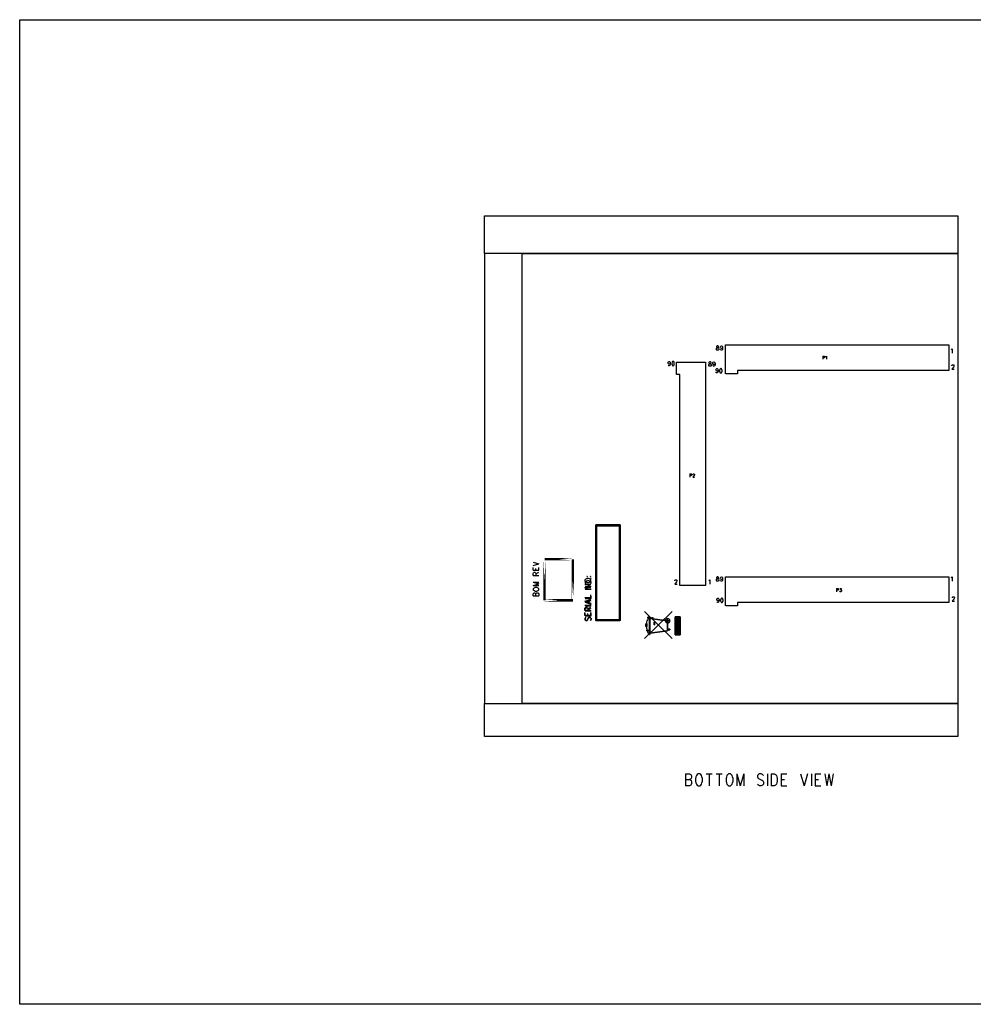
# Model space of a CAD drawing. Extents: x 11.9 to 28.1, y 10.8 to 21.2.
# Tile 1 of 10: x 11.9 to 22, y 10.8 to 21.2. Entities that reach past the tile are written whole.
import ezdxf

# ---------------------------------------------------------------- set-up
doc = ezdxf.new("R2010")
doc.units = 0
doc.layers.add('ASSYDWGBOT_pho', color=1, linetype='CONTINUOUS')

msp = doc.modelspace()

# ---------------------------------------------------------------- linework, layer by layer
at = {"layer": 'ASSYDWGBOT_pho'}
for points in [[(11.892, 21.199), (28.093, 21.199)], [(11.892, 10.799), (11.892, 21.199)], [(16.798, 18.728), (16.798, 19.128)], [(16.798, 19.128), (21.798, 19.128)], [(21.798, 19.128), (21.798, 18.728)], [(17.198, 18.728), (16.798, 18.728)], [(16.798, 18.728), (16.798, 13.978)], [(21.798, 18.728), (16.798, 18.728)], [(17.198, 13.978), (17.198, 18.728)], [(17.198, 18.728), (21.798, 18.728)], [(17.198, 13.978), (17.198, 18.728)], [(21.798, 18.728), (21.798, 13.978)], [(19.247, 17.723), (19.249, 17.728)], [(19.247, 17.723), (19.249, 17.728)], [(19.247, 17.717), (19.247, 17.723)], [(19.247, 17.717), (19.247, 17.723)], [(19.249, 17.712), (19.247, 17.717)], [(19.249, 17.712), (19.247, 17.717)], [(19.251, 17.752), (19.249, 17.747)], [(19.251, 17.752), (19.249, 17.747)], [(19.249, 17.747), (19.249, 17.743)], [(19.249, 17.747), (19.249, 17.743)], [(19.249, 17.743), (19.251, 17.739)], [(19.249, 17.743), (19.251, 17.739)], [(19.249, 17.728), (19.253, 17.732)], [(19.249, 17.728), (19.253, 17.732)], [(19.251, 17.71), (19.249, 17.712)], [(19.251, 17.71), (19.249, 17.712)], [(19.257, 17.754), (19.251, 17.752)], [(19.257, 17.754), (19.251, 17.752)], [(19.251, 17.739), (19.255, 17.737)], [(19.251, 17.739), (19.255, 17.737)], [(19.257, 17.708), (19.251, 17.71)], [(19.257, 17.708), (19.251, 17.71)], [(19.253, 17.732), (19.258, 17.734)], [(19.253, 17.732), (19.258, 17.734)], [(19.255, 17.737), (19.262, 17.734)], [(19.255, 17.737), (19.262, 17.734)], [(19.264, 17.754), (19.257, 17.754)], [(19.264, 17.754), (19.257, 17.754)], [(19.264, 17.708), (19.257, 17.708)], [(19.264, 17.708), (19.257, 17.708)], [(19.258, 17.734), (19.266, 17.737)], [(19.258, 17.734), (19.266, 17.737)], [(19.262, 17.734), (19.267, 17.732)], [(19.262, 17.734), (19.267, 17.732)], [(19.269, 17.752), (19.264, 17.754)], [(19.269, 17.752), (19.264, 17.754)], [(19.269, 17.71), (19.264, 17.708)], [(19.269, 17.71), (19.264, 17.708)], [(19.266, 17.737), (19.269, 17.739)], [(19.266, 17.737), (19.269, 17.739)], [(19.267, 17.732), (19.271, 17.728)], [(19.267, 17.732), (19.271, 17.728)], [(19.271, 17.747), (19.269, 17.752)], [(19.271, 17.747), (19.269, 17.752)], [(19.269, 17.739), (19.271, 17.743)], [(19.269, 17.739), (19.271, 17.743)], [(19.271, 17.712), (19.269, 17.71)], [(19.271, 17.712), (19.269, 17.71)], [(19.271, 17.743), (19.271, 17.747)], [(19.271, 17.743), (19.271, 17.747)], [(19.271, 17.728), (19.273, 17.723)], [(19.271, 17.728), (19.273, 17.723)], [(19.273, 17.717), (19.271, 17.712)], [(19.273, 17.717), (19.271, 17.712)], [(19.273, 17.723), (19.273, 17.717)], [(19.273, 17.723), (19.273, 17.717)], [(19.289, 17.741), (19.291, 17.747)], [(19.289, 17.741), (19.291, 17.747)], [(19.289, 17.739), (19.289, 17.741)], [(19.289, 17.739), (19.289, 17.741)], [(19.291, 17.732), (19.289, 17.739)], [(19.291, 17.732), (19.289, 17.739)], [(19.291, 17.747), (19.295, 17.752)], [(19.291, 17.747), (19.295, 17.752)], [(19.295, 17.728), (19.291, 17.732)], [(19.295, 17.728), (19.291, 17.732)], [(19.293, 17.71), (19.291, 17.715)], [(19.293, 17.71), (19.291, 17.715)], [(19.298, 17.708), (19.293, 17.71)], [(19.298, 17.708), (19.293, 17.71)], [(19.295, 17.752), (19.3, 17.754)], [(19.295, 17.752), (19.3, 17.754)], [(19.3, 17.726), (19.295, 17.728)], [(19.3, 17.726), (19.295, 17.728)], [(19.302, 17.708), (19.298, 17.708)], [(19.302, 17.708), (19.298, 17.708)], [(19.3, 17.754), (19.302, 17.754)], [(19.3, 17.754), (19.302, 17.754)], [(19.302, 17.726), (19.3, 17.726)], [(19.302, 17.726), (19.3, 17.726)], [(19.302, 17.754), (19.308, 17.752)], [(19.302, 17.754), (19.308, 17.752)], [(19.308, 17.728), (19.302, 17.726)], [(19.308, 17.728), (19.302, 17.726)], [(19.308, 17.71), (19.302, 17.708)], [(19.308, 17.71), (19.302, 17.708)], [(19.308, 17.752), (19.311, 17.747)], [(19.308, 17.752), (19.311, 17.747)], [(19.311, 17.732), (19.308, 17.728)], [(19.311, 17.732), (19.308, 17.728)], [(19.311, 17.717), (19.308, 17.71)], [(19.311, 17.717), (19.308, 17.71)], [(19.311, 17.747), (19.313, 17.739)], [(19.311, 17.747), (19.313, 17.739)], [(19.313, 17.739), (19.311, 17.732)], [(19.313, 17.739), (19.311, 17.732)], [(19.313, 17.728), (19.311, 17.717)], [(19.313, 17.728), (19.311, 17.717)], [(19.313, 17.739), (19.313, 17.728)], [(19.313, 17.739), (19.313, 17.728)], [(19.343, 17.458), (19.343, 17.763)], [(19.343, 17.763), (19.438, 17.763)], [(19.392, 17.763), (21.702, 17.763)], [(21.702, 17.763), (21.702, 17.493)], [(21.728, 17.715), (21.731, 17.718)], [(21.728, 17.715), (21.731, 17.718)], [(21.731, 17.718), (21.737, 17.724)], [(21.731, 17.718), (21.737, 17.724)], [(21.737, 17.724), (21.737, 17.678)], [(21.737, 17.724), (21.737, 17.678)], [(18.737, 17.576), (18.739, 17.583)], [(18.737, 17.576), (18.739, 17.583)], [(18.739, 17.583), (18.743, 17.587)], [(18.739, 17.583), (18.743, 17.587)], [(18.743, 17.587), (18.748, 17.589)], [(18.743, 17.587), (18.748, 17.589)], [(18.748, 17.589), (18.75, 17.589)], [(18.748, 17.589), (18.75, 17.589)], [(18.75, 17.589), (18.756, 17.587)], [(18.75, 17.589), (18.756, 17.587)], [(18.756, 17.587), (18.759, 17.583)], [(18.756, 17.587), (18.759, 17.583)], [(18.759, 17.583), (18.761, 17.574)], [(18.759, 17.583), (18.761, 17.574)], [(18.779, 17.58), (18.778, 17.569)], [(18.779, 17.58), (18.778, 17.569)], [(18.783, 17.587), (18.779, 17.58)], [(18.783, 17.587), (18.779, 17.58)], [(18.788, 17.589), (18.783, 17.587)], [(18.788, 17.589), (18.783, 17.587)], [(18.792, 17.589), (18.788, 17.589)], [(18.792, 17.589), (18.788, 17.589)], [(18.798, 17.587), (18.792, 17.589)], [(18.798, 17.587), (18.792, 17.589)], [(18.801, 17.58), (18.798, 17.587)], [(18.801, 17.58), (18.798, 17.587)], [(18.803, 17.569), (18.801, 17.58)], [(18.803, 17.569), (18.801, 17.58)], [(18.827, 17.583), (19.132, 17.583)], [(18.827, 17.453), (18.827, 17.58)], [(19.132, 17.583), (19.132, 17.488)], [(19.171, 17.582), (19.169, 17.577)], [(19.171, 17.582), (19.169, 17.577)], [(19.169, 17.577), (19.169, 17.573)], [(19.169, 17.577), (19.169, 17.573)], [(19.177, 17.584), (19.171, 17.582)], [(19.177, 17.584), (19.171, 17.582)], [(19.184, 17.584), (19.177, 17.584)], [(19.184, 17.584), (19.177, 17.584)], [(19.189, 17.582), (19.184, 17.584)], [(19.189, 17.582), (19.184, 17.584)], [(19.191, 17.577), (19.189, 17.582)], [(19.191, 17.577), (19.189, 17.582)], [(19.191, 17.573), (19.191, 17.577)], [(19.191, 17.573), (19.191, 17.577)], [(19.209, 17.571), (19.211, 17.577)], [(19.209, 17.571), (19.211, 17.577)], [(19.211, 17.577), (19.215, 17.582)], [(19.211, 17.577), (19.215, 17.582)], [(19.215, 17.582), (19.22, 17.584)], [(19.215, 17.582), (19.22, 17.584)], [(19.22, 17.584), (19.222, 17.584)], [(19.22, 17.584), (19.222, 17.584)], [(19.222, 17.584), (19.228, 17.582)], [(19.222, 17.584), (19.228, 17.582)], [(19.228, 17.582), (19.231, 17.577)], [(19.228, 17.582), (19.231, 17.577)], [(19.231, 17.577), (19.233, 17.569)], [(19.231, 17.577), (19.233, 17.569)], [(20.372, 17.646), (20.372, 17.612)], [(20.372, 17.646), (20.385, 17.646)], [(20.385, 17.628), (20.372, 17.628)], [(20.385, 17.646), (20.389, 17.645)], [(20.389, 17.63), (20.385, 17.628)], [(20.389, 17.645), (20.39, 17.643)], [(20.39, 17.632), (20.389, 17.63)], [(20.39, 17.643), (20.392, 17.64)], [(20.392, 17.635), (20.39, 17.632)], [(20.392, 17.64), (20.392, 17.635)], [(20.404, 17.64), (20.407, 17.641)], [(20.407, 17.641), (20.411, 17.646)], [(20.411, 17.646), (20.411, 17.612)], [(18.737, 17.574), (18.737, 17.576)], [(18.737, 17.574), (18.737, 17.576)], [(18.739, 17.567), (18.737, 17.574)], [(18.739, 17.567), (18.737, 17.574)], [(18.743, 17.563), (18.739, 17.567)], [(18.743, 17.563), (18.739, 17.567)], [(18.741, 17.545), (18.739, 17.55)], [(18.741, 17.545), (18.739, 17.55)], [(18.747, 17.543), (18.741, 17.545)], [(18.747, 17.543), (18.741, 17.545)], [(18.748, 17.561), (18.743, 17.563)], [(18.748, 17.561), (18.743, 17.563)], [(18.75, 17.543), (18.747, 17.543)], [(18.75, 17.543), (18.747, 17.543)], [(18.75, 17.561), (18.748, 17.561)], [(18.75, 17.561), (18.748, 17.561)], [(18.756, 17.563), (18.75, 17.561)], [(18.756, 17.563), (18.75, 17.561)], [(18.756, 17.545), (18.75, 17.543)], [(18.756, 17.545), (18.75, 17.543)], [(18.759, 17.567), (18.756, 17.563)], [(18.759, 17.567), (18.756, 17.563)], [(18.759, 17.552), (18.756, 17.545)], [(18.759, 17.552), (18.756, 17.545)], [(18.761, 17.574), (18.759, 17.567)], [(18.761, 17.574), (18.759, 17.567)], [(18.761, 17.563), (18.759, 17.552)], [(18.761, 17.563), (18.759, 17.552)], [(18.761, 17.574), (18.761, 17.563)], [(18.761, 17.574), (18.761, 17.563)], [(18.778, 17.569), (18.778, 17.563)], [(18.778, 17.569), (18.778, 17.563)], [(18.778, 17.563), (18.779, 17.552)], [(18.778, 17.563), (18.779, 17.552)], [(18.779, 17.552), (18.783, 17.545)], [(18.779, 17.552), (18.783, 17.545)], [(18.783, 17.545), (18.788, 17.543)], [(18.783, 17.545), (18.788, 17.543)], [(18.788, 17.543), (18.792, 17.543)], [(18.788, 17.543), (18.792, 17.543)], [(18.792, 17.543), (18.798, 17.545)], [(18.792, 17.543), (18.798, 17.545)], [(18.798, 17.545), (18.801, 17.552)], [(18.798, 17.545), (18.801, 17.552)], [(18.801, 17.552), (18.803, 17.563)], [(18.801, 17.552), (18.803, 17.563)], [(18.803, 17.563), (18.803, 17.569)], [(18.803, 17.563), (18.803, 17.569)], [(19.132, 17.533), (19.132, 15.223)], [(19.167, 17.553), (19.169, 17.558)], [(19.167, 17.553), (19.169, 17.558)], [(19.167, 17.547), (19.167, 17.553)], [(19.167, 17.547), (19.167, 17.553)], [(19.169, 17.542), (19.167, 17.547)], [(19.169, 17.542), (19.167, 17.547)], [(19.169, 17.573), (19.171, 17.569)], [(19.169, 17.573), (19.171, 17.569)], [(19.169, 17.558), (19.173, 17.562)], [(19.169, 17.558), (19.173, 17.562)], [(19.171, 17.54), (19.169, 17.542)], [(19.171, 17.54), (19.169, 17.542)], [(19.171, 17.569), (19.175, 17.567)], [(19.171, 17.569), (19.175, 17.567)], [(19.177, 17.538), (19.171, 17.54)], [(19.177, 17.538), (19.171, 17.54)], [(19.173, 17.562), (19.178, 17.564)], [(19.173, 17.562), (19.178, 17.564)], [(19.175, 17.567), (19.182, 17.564)], [(19.175, 17.567), (19.182, 17.564)], [(19.184, 17.538), (19.177, 17.538)], [(19.184, 17.538), (19.177, 17.538)], [(19.178, 17.564), (19.186, 17.567)], [(19.178, 17.564), (19.186, 17.567)], [(19.182, 17.564), (19.188, 17.562)], [(19.182, 17.564), (19.188, 17.562)], [(19.189, 17.54), (19.184, 17.538)], [(19.189, 17.54), (19.184, 17.538)], [(19.186, 17.567), (19.189, 17.569)], [(19.186, 17.567), (19.189, 17.569)], [(19.188, 17.562), (19.191, 17.558)], [(19.188, 17.562), (19.191, 17.558)], [(19.189, 17.569), (19.191, 17.573)], [(19.189, 17.569), (19.191, 17.573)], [(19.191, 17.542), (19.189, 17.54)], [(19.191, 17.542), (19.189, 17.54)], [(19.191, 17.558), (19.193, 17.553)], [(19.191, 17.558), (19.193, 17.553)], [(19.193, 17.547), (19.191, 17.542)], [(19.193, 17.547), (19.191, 17.542)], [(19.193, 17.553), (19.193, 17.547)], [(19.193, 17.553), (19.193, 17.547)], [(19.209, 17.569), (19.209, 17.571)], [(19.209, 17.569), (19.209, 17.571)], [(19.211, 17.562), (19.209, 17.569)], [(19.211, 17.562), (19.209, 17.569)], [(19.215, 17.558), (19.211, 17.562)], [(19.215, 17.558), (19.211, 17.562)], [(19.213, 17.54), (19.211, 17.545)], [(19.213, 17.54), (19.211, 17.545)], [(19.218, 17.538), (19.213, 17.54)], [(19.218, 17.538), (19.213, 17.54)], [(19.22, 17.556), (19.215, 17.558)], [(19.22, 17.556), (19.215, 17.558)], [(19.222, 17.538), (19.218, 17.538)], [(19.222, 17.538), (19.218, 17.538)], [(19.222, 17.556), (19.22, 17.556)], [(19.222, 17.556), (19.22, 17.556)], [(19.228, 17.558), (19.222, 17.556)], [(19.228, 17.558), (19.222, 17.556)], [(19.228, 17.54), (19.222, 17.538)], [(19.228, 17.54), (19.222, 17.538)], [(19.231, 17.562), (19.228, 17.558)], [(19.231, 17.562), (19.228, 17.558)], [(19.231, 17.547), (19.228, 17.54)], [(19.231, 17.547), (19.228, 17.54)], [(19.233, 17.569), (19.231, 17.562)], [(19.233, 17.569), (19.231, 17.562)], [(19.233, 17.558), (19.231, 17.547)], [(19.233, 17.558), (19.231, 17.547)], [(19.233, 17.569), (19.233, 17.558)], [(19.233, 17.569), (19.233, 17.558)], [(19.243, 17.501), (19.244, 17.507)], [(19.243, 17.501), (19.244, 17.507)], [(19.243, 17.499), (19.243, 17.501)], [(19.243, 17.499), (19.243, 17.501)], [(19.244, 17.492), (19.243, 17.499)], [(19.244, 17.492), (19.243, 17.499)], [(19.244, 17.507), (19.248, 17.512)], [(19.244, 17.507), (19.248, 17.512)], [(19.248, 17.488), (19.244, 17.492)], [(19.248, 17.488), (19.244, 17.492)], [(19.246, 17.47), (19.244, 17.475)], [(19.246, 17.47), (19.244, 17.475)], [(19.248, 17.512), (19.253, 17.514)], [(19.248, 17.512), (19.253, 17.514)], [(19.253, 17.486), (19.248, 17.488)], [(19.253, 17.486), (19.248, 17.488)], [(19.253, 17.514), (19.255, 17.514)], [(19.253, 17.514), (19.255, 17.514)], [(19.255, 17.486), (19.253, 17.486)], [(19.255, 17.486), (19.253, 17.486)], [(19.255, 17.514), (19.261, 17.512)], [(19.255, 17.514), (19.261, 17.512)], [(19.261, 17.488), (19.255, 17.486)], [(19.261, 17.488), (19.255, 17.486)], [(19.261, 17.512), (19.264, 17.507)], [(19.261, 17.512), (19.264, 17.507)], [(19.264, 17.492), (19.261, 17.488)], [(19.264, 17.492), (19.261, 17.488)], [(19.264, 17.477), (19.261, 17.47)], [(19.264, 17.477), (19.261, 17.47)], [(19.264, 17.507), (19.266, 17.499)], [(19.264, 17.507), (19.266, 17.499)], [(19.266, 17.499), (19.264, 17.492)], [(19.266, 17.499), (19.264, 17.492)], [(19.266, 17.488), (19.264, 17.477)], [(19.266, 17.488), (19.264, 17.477)], [(19.266, 17.499), (19.266, 17.488)], [(19.266, 17.499), (19.266, 17.488)], [(19.284, 17.505), (19.282, 17.494)], [(19.284, 17.505), (19.282, 17.494)], [(19.282, 17.494), (19.282, 17.488)], [(19.282, 17.494), (19.282, 17.488)], [(19.282, 17.488), (19.284, 17.477)], [(19.282, 17.488), (19.284, 17.477)], [(19.288, 17.512), (19.284, 17.505)], [(19.288, 17.512), (19.284, 17.505)], [(19.284, 17.477), (19.288, 17.47)], [(19.284, 17.477), (19.288, 17.47)], [(19.293, 17.514), (19.288, 17.512)], [(19.293, 17.514), (19.288, 17.512)], [(19.297, 17.514), (19.293, 17.514)], [(19.297, 17.514), (19.293, 17.514)], [(19.302, 17.512), (19.297, 17.514)], [(19.302, 17.512), (19.297, 17.514)], [(19.306, 17.505), (19.302, 17.512)], [(19.306, 17.505), (19.302, 17.512)], [(19.302, 17.47), (19.306, 17.477)], [(19.302, 17.47), (19.306, 17.477)], [(19.308, 17.494), (19.306, 17.505)], [(19.308, 17.494), (19.306, 17.505)], [(19.306, 17.477), (19.308, 17.488)], [(19.306, 17.477), (19.308, 17.488)], [(19.308, 17.488), (19.308, 17.494)], [(19.308, 17.488), (19.308, 17.494)], [(21.702, 17.493), (19.472, 17.493)], [(19.472, 17.493), (19.472, 17.458)], [(21.751, 17.53), (21.733, 17.508)], [(21.751, 17.53), (21.733, 17.508)], [(21.733, 17.508), (21.758, 17.508)], [(21.733, 17.508), (21.758, 17.508)], [(21.734, 17.545), (21.736, 17.55)], [(21.734, 17.545), (21.736, 17.55)], [(21.734, 17.543), (21.734, 17.545)], [(21.734, 17.543), (21.734, 17.545)], [(21.736, 17.55), (21.738, 17.552)], [(21.736, 17.55), (21.738, 17.552)], [(21.738, 17.552), (21.742, 17.554)], [(21.738, 17.552), (21.742, 17.554)], [(21.742, 17.554), (21.749, 17.554)], [(21.742, 17.554), (21.749, 17.554)], [(21.749, 17.554), (21.753, 17.552)], [(21.749, 17.554), (21.753, 17.552)], [(21.754, 17.537), (21.751, 17.53)], [(21.754, 17.537), (21.751, 17.53)], [(21.753, 17.552), (21.754, 17.55)], [(21.753, 17.552), (21.754, 17.55)], [(21.754, 17.55), (21.756, 17.545)], [(21.754, 17.55), (21.756, 17.545)], [(21.756, 17.541), (21.754, 17.537)], [(21.756, 17.541), (21.754, 17.537)], [(21.756, 17.545), (21.756, 17.541)], [(21.756, 17.545), (21.756, 17.541)], [(18.862, 17.453), (18.827, 17.453)], [(18.862, 15.223), (18.862, 17.453)], [(19.252, 17.468), (19.246, 17.47)], [(19.252, 17.468), (19.246, 17.47)], [(19.255, 17.468), (19.252, 17.468)], [(19.255, 17.468), (19.252, 17.468)], [(19.261, 17.47), (19.255, 17.468)], [(19.261, 17.47), (19.255, 17.468)], [(19.288, 17.47), (19.293, 17.468)], [(19.288, 17.47), (19.293, 17.468)], [(19.293, 17.468), (19.297, 17.468)], [(19.293, 17.468), (19.297, 17.468)], [(19.297, 17.468), (19.302, 17.47)], [(19.297, 17.468), (19.302, 17.47)], [(19.472, 17.458), (19.346, 17.458)], [(18.968, 16.401), (18.968, 16.367)], [(18.968, 16.401), (18.98, 16.401)], [(18.98, 16.383), (18.968, 16.383)], [(18.98, 16.401), (18.984, 16.4)], [(18.984, 16.385), (18.98, 16.383)], [(18.984, 16.4), (18.985, 16.398)], [(18.985, 16.387), (18.984, 16.385)], [(18.985, 16.398), (18.987, 16.395)], [(18.987, 16.39), (18.985, 16.387)], [(18.987, 16.395), (18.987, 16.39)], [(19.013, 16.383), (18.999, 16.367)], [(18.999, 16.367), (19.018, 16.367)], [(19, 16.395), (19.002, 16.398)], [(19, 16.393), (19, 16.395)], [(19.002, 16.398), (19.003, 16.4)], [(19.003, 16.4), (19.006, 16.401)], [(19.006, 16.401), (19.011, 16.401)], [(19.011, 16.401), (19.014, 16.4)], [(19.015, 16.388), (19.013, 16.383)], [(19.014, 16.4), (19.015, 16.398)], [(19.015, 16.398), (19.017, 16.395)], [(19.017, 16.392), (19.015, 16.388)], [(19.017, 16.395), (19.017, 16.392)], [(17.313, 15.469), (17.374, 15.451)], [(17.313, 15.433), (17.374, 15.451)], [(17.313, 15.383), (17.313, 15.412)], [(17.342, 15.383), (17.342, 15.401)], [(17.374, 15.383), (17.374, 15.412)], [(17.313, 15.383), (17.374, 15.383)], [(17.313, 15.351), (17.316, 15.358)], [(17.313, 15.33), (17.313, 15.351)], [(17.313, 15.33), (17.374, 15.33)], [(17.316, 15.358), (17.319, 15.36)], [(17.319, 15.36), (17.325, 15.362)], [(17.325, 15.362), (17.33, 15.362)], [(17.33, 15.362), (17.336, 15.36)], [(17.336, 15.36), (17.339, 15.358)], [(17.339, 15.358), (17.342, 15.351)], [(17.342, 15.346), (17.374, 15.362)], [(17.342, 15.351), (17.342, 15.33)], [(17.869, 15.29), (17.863, 15.285)], [(17.875, 15.292), (17.869, 15.29)], [(17.884, 15.295), (17.875, 15.292)], [(17.884, 15.321), (17.881, 15.318)], [(17.881, 15.318), (17.884, 15.316)], [(17.886, 15.298), (17.883, 15.295)], [(17.883, 15.295), (17.886, 15.293)], [(17.887, 15.318), (17.884, 15.321)], [(17.884, 15.316), (17.887, 15.318)], [(17.899, 15.295), (17.884, 15.295)], [(17.889, 15.295), (17.886, 15.298)], [(17.886, 15.293), (17.889, 15.295)], [(17.908, 15.292), (17.899, 15.295)], [(17.914, 15.29), (17.908, 15.292)], [(17.92, 15.285), (17.914, 15.29)], [(17.921, 15.298), (17.918, 15.295)], [(17.918, 15.295), (17.921, 15.293)], [(17.924, 15.295), (17.921, 15.298)], [(17.921, 15.293), (17.924, 15.295)], [(19.251, 15.312), (19.249, 15.307)], [(19.251, 15.312), (19.249, 15.307)], [(19.249, 15.307), (19.249, 15.303)], [(19.249, 15.307), (19.249, 15.303)], [(19.249, 15.303), (19.251, 15.299)], [(19.249, 15.303), (19.251, 15.299)], [(19.249, 15.288), (19.253, 15.292)], [(19.249, 15.288), (19.253, 15.292)], [(19.257, 15.314), (19.251, 15.312)], [(19.257, 15.314), (19.251, 15.312)], [(19.251, 15.299), (19.255, 15.297)], [(19.251, 15.299), (19.255, 15.297)], [(19.253, 15.292), (19.258, 15.294)], [(19.253, 15.292), (19.258, 15.294)], [(19.255, 15.297), (19.262, 15.294)], [(19.255, 15.297), (19.262, 15.294)], [(19.264, 15.314), (19.257, 15.314)], [(19.264, 15.314), (19.257, 15.314)], [(19.258, 15.294), (19.266, 15.297)], [(19.258, 15.294), (19.266, 15.297)], [(19.262, 15.294), (19.267, 15.292)], [(19.262, 15.294), (19.267, 15.292)], [(19.269, 15.312), (19.264, 15.314)], [(19.269, 15.312), (19.264, 15.314)], [(19.266, 15.297), (19.269, 15.299)], [(19.266, 15.297), (19.269, 15.299)], [(19.267, 15.292), (19.271, 15.288)], [(19.267, 15.292), (19.271, 15.288)], [(19.271, 15.307), (19.269, 15.312)], [(19.271, 15.307), (19.269, 15.312)], [(19.269, 15.299), (19.271, 15.303)], [(19.269, 15.299), (19.271, 15.303)], [(19.271, 15.303), (19.271, 15.307)], [(19.271, 15.303), (19.271, 15.307)], [(19.289, 15.301), (19.291, 15.307)], [(19.289, 15.301), (19.291, 15.307)], [(19.289, 15.299), (19.289, 15.301)], [(19.289, 15.299), (19.289, 15.301)], [(19.291, 15.292), (19.289, 15.299)], [(19.291, 15.292), (19.289, 15.299)], [(19.291, 15.307), (19.295, 15.312)], [(19.291, 15.307), (19.295, 15.312)], [(19.295, 15.288), (19.291, 15.292)], [(19.295, 15.288), (19.291, 15.292)], [(19.295, 15.312), (19.3, 15.314)], [(19.295, 15.312), (19.3, 15.314)], [(19.3, 15.314), (19.302, 15.314)], [(19.3, 15.314), (19.302, 15.314)], [(19.302, 15.314), (19.308, 15.312)], [(19.302, 15.314), (19.308, 15.312)], [(19.308, 15.312), (19.311, 15.307)], [(19.308, 15.312), (19.311, 15.307)], [(19.311, 15.292), (19.308, 15.288)], [(19.311, 15.292), (19.308, 15.288)], [(19.311, 15.307), (19.313, 15.299)], [(19.311, 15.307), (19.313, 15.299)], [(19.313, 15.299), (19.311, 15.292)], [(19.313, 15.299), (19.311, 15.292)], [(19.313, 15.299), (19.313, 15.288)], [(19.313, 15.299), (19.313, 15.288)], [(19.343, 15.008), (19.343, 15.313)], [(19.343, 15.313), (19.438, 15.313)], [(19.392, 15.313), (21.702, 15.313)], [(21.702, 15.313), (21.702, 15.043)], [(21.728, 15.305), (21.731, 15.307)], [(21.728, 15.305), (21.731, 15.307)], [(21.731, 15.307), (21.737, 15.314)], [(21.731, 15.307), (21.737, 15.314)], [(21.737, 15.314), (21.737, 15.268)], [(21.737, 15.314), (21.737, 15.268)], [(17.313, 15.258), (17.374, 15.239)], [(17.313, 15.258), (17.374, 15.258)], [(17.313, 15.221), (17.374, 15.239)], [(17.313, 15.221), (17.374, 15.221)], [(17.316, 15.192), (17.313, 15.187)], [(17.313, 15.187), (17.313, 15.178)], [(17.322, 15.196), (17.316, 15.192)], [(17.327, 15.198), (17.322, 15.196)], [(17.336, 15.201), (17.327, 15.198)], [(17.351, 15.201), (17.336, 15.201)], [(17.359, 15.198), (17.351, 15.201)], [(17.365, 15.196), (17.359, 15.198)], [(17.371, 15.192), (17.365, 15.196)], [(17.374, 15.187), (17.371, 15.192)], [(17.374, 15.178), (17.374, 15.187)], [(17.863, 15.285), (17.86, 15.28)], [(17.86, 15.28), (17.86, 15.271)], [(17.86, 15.271), (17.863, 15.266)], [(17.86, 15.202), (17.923, 15.235)], [(17.86, 15.235), (17.923, 15.235)], [(17.86, 15.202), (17.923, 15.202)], [(17.863, 15.266), (17.869, 15.261)], [(17.866, 15.263), (17.863, 15.259)], [(17.863, 15.259), (17.863, 15.25)], [(17.863, 15.25), (17.866, 15.245)], [(17.863, 15.184), (17.924, 15.216)], [(17.863, 15.216), (17.924, 15.216)], [(17.872, 15.268), (17.866, 15.263)], [(17.866, 15.245), (17.872, 15.241)], [(17.869, 15.261), (17.875, 15.259)], [(17.878, 15.27), (17.872, 15.268)], [(17.872, 15.241), (17.878, 15.238)], [(17.875, 15.259), (17.884, 15.256)], [(17.886, 15.273), (17.878, 15.27)], [(17.878, 15.238), (17.886, 15.236)], [(17.884, 15.256), (17.899, 15.256)], [(17.9, 15.273), (17.886, 15.273)], [(17.886, 15.236), (17.9, 15.236)], [(17.899, 15.256), (17.908, 15.259)], [(17.909, 15.27), (17.9, 15.273)], [(17.9, 15.236), (17.909, 15.238)], [(17.908, 15.259), (17.914, 15.261)], [(17.915, 15.268), (17.909, 15.27)], [(17.909, 15.238), (17.915, 15.241)], [(17.914, 15.261), (17.92, 15.266)], [(17.921, 15.263), (17.915, 15.268)], [(17.915, 15.241), (17.921, 15.245)], [(17.923, 15.28), (17.92, 15.285)], [(17.92, 15.266), (17.923, 15.271)], [(17.924, 15.259), (17.921, 15.263)], [(17.921, 15.245), (17.924, 15.25)], [(17.923, 15.271), (17.923, 15.28)], [(17.924, 15.25), (17.924, 15.259)], [(18.826, 15.26), (18.808, 15.238)], [(18.826, 15.26), (18.808, 15.238)], [(18.808, 15.238), (18.833, 15.238)], [(18.808, 15.238), (18.833, 15.238)], [(18.809, 15.275), (18.811, 15.28)], [(18.809, 15.275), (18.811, 15.28)], [(18.809, 15.273), (18.809, 15.275)], [(18.809, 15.273), (18.809, 15.275)], [(18.811, 15.28), (18.813, 15.282)], [(18.811, 15.28), (18.813, 15.282)], [(18.813, 15.282), (18.817, 15.284)], [(18.813, 15.282), (18.817, 15.284)], [(18.817, 15.284), (18.824, 15.284)], [(18.817, 15.284), (18.824, 15.284)], [(18.824, 15.284), (18.827, 15.282)], [(18.824, 15.284), (18.827, 15.282)], [(18.829, 15.267), (18.826, 15.26)], [(18.829, 15.267), (18.826, 15.26)], [(18.827, 15.282), (18.829, 15.28)], [(18.827, 15.282), (18.829, 15.28)], [(18.829, 15.28), (18.831, 15.275)], [(18.829, 15.28), (18.831, 15.275)], [(18.831, 15.271), (18.829, 15.267)], [(18.831, 15.271), (18.829, 15.267)], [(18.831, 15.275), (18.831, 15.271)], [(18.831, 15.275), (18.831, 15.271)], [(19.132, 15.223), (18.862, 15.223)], [(19.167, 15.275), (19.171, 15.278)], [(19.167, 15.275), (19.171, 15.278)], [(19.171, 15.278), (19.177, 15.284)], [(19.171, 15.278), (19.177, 15.284)], [(19.177, 15.284), (19.177, 15.238)], [(19.177, 15.284), (19.177, 15.238)], [(19.247, 15.283), (19.249, 15.288)], [(19.247, 15.283), (19.249, 15.288)], [(19.247, 15.277), (19.247, 15.283)], [(19.247, 15.277), (19.247, 15.283)], [(19.249, 15.273), (19.247, 15.277)], [(19.249, 15.273), (19.247, 15.277)], [(19.251, 15.27), (19.249, 15.273)], [(19.251, 15.27), (19.249, 15.273)], [(19.257, 15.268), (19.251, 15.27)], [(19.257, 15.268), (19.251, 15.27)], [(19.264, 15.268), (19.257, 15.268)], [(19.264, 15.268), (19.257, 15.268)], [(19.269, 15.27), (19.264, 15.268)], [(19.269, 15.27), (19.264, 15.268)], [(19.271, 15.273), (19.269, 15.27)], [(19.271, 15.273), (19.269, 15.27)], [(19.271, 15.288), (19.273, 15.283)], [(19.271, 15.288), (19.273, 15.283)], [(19.273, 15.277), (19.271, 15.273)], [(19.273, 15.277), (19.271, 15.273)], [(19.273, 15.283), (19.273, 15.277)], [(19.273, 15.283), (19.273, 15.277)], [(19.293, 15.27), (19.291, 15.275)], [(19.293, 15.27), (19.291, 15.275)], [(19.298, 15.268), (19.293, 15.27)], [(19.298, 15.268), (19.293, 15.27)], [(19.3, 15.286), (19.295, 15.288)], [(19.3, 15.286), (19.295, 15.288)], [(19.302, 15.268), (19.298, 15.268)], [(19.302, 15.268), (19.298, 15.268)], [(19.302, 15.286), (19.3, 15.286)], [(19.302, 15.286), (19.3, 15.286)], [(19.308, 15.288), (19.302, 15.286)], [(19.308, 15.288), (19.302, 15.286)], [(19.308, 15.27), (19.302, 15.268)], [(19.308, 15.27), (19.302, 15.268)], [(19.311, 15.277), (19.308, 15.27)], [(19.311, 15.277), (19.308, 15.27)], [(19.313, 15.288), (19.311, 15.277)], [(19.313, 15.288), (19.311, 15.277)], [(20.517, 15.191), (20.517, 15.157)], [(20.517, 15.191), (20.53, 15.191)], [(20.53, 15.191), (20.534, 15.19)], [(20.534, 15.19), (20.535, 15.188)], [(20.535, 15.188), (20.537, 15.185)], [(20.537, 15.185), (20.537, 15.18)], [(20.552, 15.191), (20.567, 15.191)], [(20.567, 15.191), (20.558, 15.178)], [(17.313, 15.178), (17.316, 15.173)], [(17.313, 15.133), (17.316, 15.139)], [(17.313, 15.112), (17.313, 15.133)], [(17.313, 15.112), (17.374, 15.112)], [(17.316, 15.173), (17.322, 15.169)], [(17.316, 15.139), (17.319, 15.142)], [(17.319, 15.142), (17.325, 15.144)], [(17.322, 15.169), (17.327, 15.167)], [(17.325, 15.144), (17.33, 15.144)], [(17.327, 15.167), (17.336, 15.164)], [(17.33, 15.144), (17.336, 15.142)], [(17.336, 15.164), (17.351, 15.164)], [(17.336, 15.142), (17.339, 15.139)], [(17.339, 15.139), (17.342, 15.133)], [(17.342, 15.133), (17.345, 15.139)], [(17.342, 15.112), (17.342, 15.133)], [(17.345, 15.139), (17.348, 15.142)], [(17.348, 15.142), (17.353, 15.144)], [(17.351, 15.164), (17.359, 15.167)], [(17.353, 15.144), (17.362, 15.144)], [(17.359, 15.167), (17.365, 15.169)], [(17.362, 15.144), (17.368, 15.142)], [(17.365, 15.169), (17.371, 15.173)], [(17.368, 15.142), (17.371, 15.139)], [(17.371, 15.173), (17.374, 15.178)], [(17.371, 15.139), (17.374, 15.133)], [(17.374, 15.133), (17.374, 15.112)], [(17.86, 15.097), (17.923, 15.097)], [(17.863, 15.184), (17.924, 15.184)], [(17.863, 15.084), (17.924, 15.084)], [(17.923, 15.097), (17.923, 15.125)], [(17.924, 15.084), (17.924, 15.111)], [(19.253, 15.076), (19.254, 15.083)], [(19.253, 15.076), (19.254, 15.083)], [(19.254, 15.083), (19.258, 15.087)], [(19.254, 15.083), (19.258, 15.087)], [(19.258, 15.087), (19.263, 15.089)], [(19.258, 15.087), (19.263, 15.089)], [(19.263, 15.089), (19.265, 15.089)], [(19.263, 15.089), (19.265, 15.089)], [(19.265, 15.089), (19.271, 15.087)], [(19.265, 15.089), (19.271, 15.087)], [(19.271, 15.087), (19.274, 15.083)], [(19.271, 15.087), (19.274, 15.083)], [(19.274, 15.083), (19.276, 15.074)], [(19.274, 15.083), (19.276, 15.074)], [(19.298, 15.087), (19.294, 15.08)], [(19.298, 15.087), (19.294, 15.08)], [(19.303, 15.089), (19.298, 15.087)], [(19.303, 15.089), (19.298, 15.087)], [(19.307, 15.089), (19.303, 15.089)], [(19.307, 15.089), (19.303, 15.089)], [(19.313, 15.087), (19.307, 15.089)], [(19.313, 15.087), (19.307, 15.089)], [(19.316, 15.08), (19.313, 15.087)], [(19.316, 15.08), (19.313, 15.087)], [(20.53, 15.173), (20.517, 15.173)], [(20.534, 15.175), (20.53, 15.173)], [(20.535, 15.177), (20.534, 15.175)], [(20.537, 15.18), (20.535, 15.177)], [(20.55, 15.16), (20.549, 15.164)], [(20.552, 15.159), (20.55, 15.16)], [(20.556, 15.157), (20.552, 15.159)], [(20.56, 15.157), (20.556, 15.157)], [(20.558, 15.178), (20.563, 15.178)], [(20.564, 15.159), (20.56, 15.157)], [(20.563, 15.178), (20.565, 15.177)], [(20.567, 15.162), (20.564, 15.159)], [(20.565, 15.177), (20.567, 15.175)], [(20.567, 15.175), (20.568, 15.17)], [(20.568, 15.167), (20.567, 15.162)], [(20.568, 15.17), (20.568, 15.167)], [(21.739, 15.095), (21.741, 15.1)], [(21.739, 15.095), (21.741, 15.1)], [(21.739, 15.093), (21.739, 15.095)], [(21.739, 15.093), (21.739, 15.095)], [(21.741, 15.1), (21.743, 15.102)], [(21.741, 15.1), (21.743, 15.102)], [(21.743, 15.102), (21.747, 15.104)], [(21.743, 15.102), (21.747, 15.104)], [(21.747, 15.104), (21.754, 15.104)], [(21.747, 15.104), (21.754, 15.104)], [(21.754, 15.104), (21.757, 15.102)], [(21.754, 15.104), (21.757, 15.102)], [(21.759, 15.087), (21.756, 15.08)], [(21.759, 15.087), (21.756, 15.08)], [(21.757, 15.102), (21.759, 15.1)], [(21.757, 15.102), (21.759, 15.1)], [(21.759, 15.1), (21.761, 15.095)], [(21.759, 15.1), (21.761, 15.095)], [(21.761, 15.091), (21.759, 15.087)], [(21.761, 15.091), (21.759, 15.087)], [(21.761, 15.095), (21.761, 15.091)], [(21.761, 15.095), (21.761, 15.091)], [(17.86, 15.056), (17.923, 15.075)], [(17.86, 15.056), (17.923, 15.037)], [(17.86, 15.015), (17.923, 15.015)], [(17.86, 14.982), (17.863, 14.989)], [(17.86, 14.961), (17.86, 14.982)], [(17.863, 15.045), (17.924, 15.063)], [(17.863, 15.045), (17.924, 15.027)], [(17.863, 15.007), (17.924, 15.007)], [(17.863, 14.989), (17.866, 14.992)], [(17.863, 14.975), (17.866, 14.982)], [(17.866, 14.992), (17.872, 14.994)], [(17.866, 14.982), (17.869, 14.984)], [(17.869, 14.984), (17.875, 14.986)], [(17.872, 14.994), (17.878, 14.994)], [(17.875, 14.986), (17.88, 14.986)], [(17.878, 14.994), (17.884, 14.992)], [(17.88, 14.986), (17.886, 14.984)], [(17.884, 14.992), (17.887, 14.989)], [(17.886, 14.984), (17.889, 14.982)], [(17.887, 14.989), (17.89, 14.982)], [(17.889, 14.982), (17.892, 14.975)], [(17.89, 14.977), (17.923, 14.994)], [(17.89, 14.982), (17.89, 14.961)], [(17.892, 14.97), (17.924, 14.986)], [(17.902, 15.044), (17.902, 15.068)], [(17.903, 15.034), (17.903, 15.057)], [(19.253, 15.074), (19.253, 15.076)], [(19.253, 15.074), (19.253, 15.076)], [(19.254, 15.067), (19.253, 15.074)], [(19.254, 15.067), (19.253, 15.074)], [(19.258, 15.063), (19.254, 15.067)], [(19.258, 15.063), (19.254, 15.067)], [(19.256, 15.045), (19.254, 15.05)], [(19.256, 15.045), (19.254, 15.05)], [(19.262, 15.043), (19.256, 15.045)], [(19.262, 15.043), (19.256, 15.045)], [(19.263, 15.061), (19.258, 15.063)], [(19.263, 15.061), (19.258, 15.063)], [(19.265, 15.043), (19.262, 15.043)], [(19.265, 15.043), (19.262, 15.043)], [(19.265, 15.061), (19.263, 15.061)], [(19.265, 15.061), (19.263, 15.061)], [(19.271, 15.063), (19.265, 15.061)], [(19.271, 15.063), (19.265, 15.061)], [(19.271, 15.045), (19.265, 15.043)], [(19.271, 15.045), (19.265, 15.043)], [(19.274, 15.067), (19.271, 15.063)], [(19.274, 15.067), (19.271, 15.063)], [(19.274, 15.052), (19.271, 15.045)], [(19.274, 15.052), (19.271, 15.045)], [(19.276, 15.074), (19.274, 15.067)], [(19.276, 15.074), (19.274, 15.067)], [(19.276, 15.063), (19.274, 15.052)], [(19.276, 15.063), (19.274, 15.052)], [(19.276, 15.074), (19.276, 15.063)], [(19.276, 15.074), (19.276, 15.063)], [(19.294, 15.08), (19.292, 15.069)], [(19.294, 15.08), (19.292, 15.069)], [(19.292, 15.069), (19.292, 15.063)], [(19.292, 15.069), (19.292, 15.063)], [(19.292, 15.063), (19.294, 15.052)], [(19.292, 15.063), (19.294, 15.052)], [(19.294, 15.052), (19.298, 15.045)], [(19.294, 15.052), (19.298, 15.045)], [(19.298, 15.045), (19.303, 15.043)], [(19.298, 15.045), (19.303, 15.043)], [(19.303, 15.043), (19.307, 15.043)], [(19.303, 15.043), (19.307, 15.043)], [(19.307, 15.043), (19.313, 15.045)], [(19.307, 15.043), (19.313, 15.045)], [(19.313, 15.045), (19.316, 15.052)], [(19.313, 15.045), (19.316, 15.052)], [(19.318, 15.069), (19.316, 15.08)], [(19.318, 15.069), (19.316, 15.08)], [(19.316, 15.052), (19.318, 15.063)], [(19.316, 15.052), (19.318, 15.063)], [(19.318, 15.063), (19.318, 15.069)], [(19.318, 15.063), (19.318, 15.069)], [(19.472, 15.008), (19.346, 15.008)], [(21.702, 15.043), (19.472, 15.043)], [(19.472, 15.043), (19.472, 15.008)], [(21.756, 15.08), (21.737, 15.058)], [(21.756, 15.08), (21.737, 15.058)], [(21.737, 15.058), (21.763, 15.058)], [(21.737, 15.058), (21.763, 15.058)], [(17.86, 14.961), (17.923, 14.961)], [(17.86, 14.908), (17.86, 14.939)], [(17.86, 14.908), (17.923, 14.908)], [(17.863, 14.882), (17.86, 14.875)], [(17.86, 14.875), (17.86, 14.865)], [(17.863, 14.954), (17.863, 14.975)], [(17.863, 14.954), (17.924, 14.954)], [(17.863, 14.904), (17.863, 14.934)], [(17.863, 14.904), (17.924, 14.904)], [(17.869, 14.887), (17.863, 14.882)], [(17.866, 14.879), (17.863, 14.873)], [(17.863, 14.873), (17.863, 14.863)], [(17.872, 14.884), (17.866, 14.879)], [(17.887, 14.863), (17.893, 14.877)], [(17.889, 14.861), (17.895, 14.875)], [(17.89, 14.908), (17.89, 14.927)], [(17.892, 14.975), (17.892, 14.954)], [(17.892, 14.904), (17.892, 14.923)], [(17.893, 14.877), (17.896, 14.882)], [(17.895, 14.875), (17.898, 14.879)], [(17.896, 14.882), (17.899, 14.884)], [(17.898, 14.879), (17.9, 14.882)], [(17.899, 14.884), (17.905, 14.887)], [(17.9, 14.882), (17.906, 14.884)], [(17.905, 14.887), (17.914, 14.887)], [(17.906, 14.884), (17.915, 14.884)], [(17.914, 14.887), (17.92, 14.882)], [(17.915, 14.884), (17.921, 14.879)], [(17.92, 14.882), (17.923, 14.875)], [(17.921, 14.879), (17.924, 14.873)], [(17.923, 14.908), (17.923, 14.939)], [(17.923, 14.875), (17.923, 14.865)], [(17.924, 14.904), (17.924, 14.934)], [(17.924, 14.873), (17.924, 14.863)], [(18.489, 14.947), (18.782, 14.663)], [(18.489, 14.663), (18.782, 14.947)], [(18.525, 14.878), (18.525, 14.887)], [(18.541, 14.874), (18.527, 14.874)], [(18.528, 14.876), (18.528, 14.889)], [(18.531, 14.876), (18.531, 14.889)], [(18.534, 14.877), (18.534, 14.888)], [(18.542, 14.705), (18.542, 14.886)], [(18.566, 14.884), (18.577, 14.884)], [(18.566, 14.873), (18.566, 14.884)], [(18.577, 14.884), (18.577, 14.871)], [(18.819, 14.702), (18.819, 14.892)], [(18.824, 14.892), (18.824, 14.703)], [(18.829, 14.702), (18.829, 14.892)], [(18.835, 14.703), (18.835, 14.891)], [(18.835, 14.891), (18.848, 14.891)], [(18.841, 14.702), (18.841, 14.892)], [(18.848, 14.891), (18.848, 14.703)], [(18.853, 14.702), (18.853, 14.892)], [(18.858, 14.703), (18.858, 14.892)], [(17.86, 14.865), (17.863, 14.858)], [(17.863, 14.863), (17.866, 14.857)], [(17.863, 14.858), (17.869, 14.853)], [(17.866, 14.857), (17.872, 14.852)], [(17.869, 14.853), (17.875, 14.853)], [(17.872, 14.852), (17.878, 14.852)], [(17.875, 14.853), (17.881, 14.856)], [(17.878, 14.852), (17.883, 14.854)], [(17.881, 14.856), (17.884, 14.858)], [(17.883, 14.854), (17.886, 14.857)], [(17.884, 14.858), (17.887, 14.863)], [(17.886, 14.857), (17.889, 14.861)], [(17.92, 14.858), (17.914, 14.853)], [(17.921, 14.857), (17.915, 14.852)], [(17.923, 14.865), (17.92, 14.858)], [(17.924, 14.863), (17.921, 14.857)], [(18.59, 14.806), (18.59, 14.837)], [(18.512, 14.752), (18.543, 14.752)], [(18.512, 14.744), (18.512, 14.752)], [(18.543, 14.744), (18.512, 14.744)], [(18.541, 14.72), (18.525, 14.72)], [(18.735, 14.754), (18.735, 14.762)], [(18.738, 14.754), (18.738, 14.762)], [(18.741, 14.754), (18.741, 14.762)], [(18.744, 14.754), (18.744, 14.762)], [(18.747, 14.754), (18.747, 14.762)], [(18.75, 14.754), (18.75, 14.762)], [(18.753, 14.754), (18.753, 14.762)], [(18.824, 14.703), (18.835, 14.703)], [(18.848, 14.703), (18.858, 14.703)], [(16.798, 13.628), (16.798, 13.978)], [(16.798, 13.978), (21.798, 13.978)], [(16.798, 13.978), (17.198, 13.978)], [(21.798, 13.978), (17.198, 13.978)], [(21.798, 13.978), (21.798, 13.628)], [(21.798, 13.628), (16.798, 13.628)], [(18.923, 13.233), (18.923, 13.108)], [(18.923, 13.233), (18.963, 13.233)], [(18.963, 13.233), (18.977, 13.227)], [(18.977, 13.227), (18.982, 13.221)], [(18.982, 13.221), (18.986, 13.209)], [(18.986, 13.209), (18.986, 13.197)], [(19.036, 13.215), (19.032, 13.203)], [(19.045, 13.227), (19.036, 13.215)], [(19.054, 13.233), (19.045, 13.227)], [(19.073, 13.233), (19.054, 13.233)], [(19.082, 13.227), (19.073, 13.233)], [(19.091, 13.215), (19.082, 13.227)], [(19.095, 13.203), (19.091, 13.215)], [(19.141, 13.233), (19.204, 13.233)], [(19.173, 13.233), (19.173, 13.108)], [(19.245, 13.233), (19.309, 13.233)], [(19.277, 13.233), (19.277, 13.108)], [(19.359, 13.215), (19.354, 13.203)], [(19.368, 13.227), (19.359, 13.215)], [(19.377, 13.233), (19.368, 13.227)], [(19.395, 13.233), (19.377, 13.233)], [(19.404, 13.227), (19.395, 13.233)], [(19.413, 13.215), (19.404, 13.227)], [(19.418, 13.203), (19.413, 13.215)], [(19.463, 13.233), (19.463, 13.108)], [(19.463, 13.233), (19.5, 13.108)], [(19.536, 13.233), (19.5, 13.108)], [(19.536, 13.233), (19.536, 13.108)], [(19.691, 13.227), (19.682, 13.215)], [(19.682, 13.215), (19.682, 13.203)], [(19.704, 13.233), (19.691, 13.227)], [(19.722, 13.233), (19.704, 13.233)], [(19.736, 13.227), (19.722, 13.233)], [(19.745, 13.215), (19.736, 13.227)], [(19.786, 13.233), (19.786, 13.108)], [(19.827, 13.233), (19.827, 13.108)], [(19.827, 13.233), (19.859, 13.233)], [(19.859, 13.233), (19.872, 13.227)], [(19.872, 13.227), (19.882, 13.215)], [(19.882, 13.215), (19.886, 13.203)], [(19.932, 13.233), (19.932, 13.108)], [(19.932, 13.233), (19.991, 13.233)], [(20.136, 13.233), (20.173, 13.108)], [(20.209, 13.233), (20.173, 13.108)], [(20.25, 13.233), (20.25, 13.108)], [(20.291, 13.233), (20.291, 13.108)], [(20.291, 13.233), (20.35, 13.233)], [(20.391, 13.233), (20.413, 13.108)], [(20.436, 13.233), (20.413, 13.108)], [(20.436, 13.233), (20.459, 13.108)], [(20.482, 13.233), (20.459, 13.108)], [(18.923, 13.173), (18.963, 13.173)], [(18.963, 13.108), (18.923, 13.108)], [(18.977, 13.179), (18.963, 13.173)], [(18.963, 13.173), (18.977, 13.167)], [(18.977, 13.114), (18.963, 13.108)], [(18.982, 13.185), (18.977, 13.179)], [(18.977, 13.167), (18.982, 13.162)], [(18.982, 13.12), (18.977, 13.114)], [(18.986, 13.197), (18.982, 13.185)], [(18.982, 13.162), (18.986, 13.15)], [(18.986, 13.132), (18.982, 13.12)], [(18.986, 13.15), (18.986, 13.132)], [(19.032, 13.203), (19.027, 13.185)], [(19.027, 13.185), (19.027, 13.156)], [(19.027, 13.156), (19.032, 13.138)], [(19.032, 13.138), (19.036, 13.126)], [(19.036, 13.126), (19.045, 13.114)], [(19.045, 13.114), (19.054, 13.108)], [(19.054, 13.108), (19.073, 13.108)], [(19.073, 13.108), (19.082, 13.114)], [(19.082, 13.114), (19.091, 13.126)], [(19.091, 13.126), (19.095, 13.138)], [(19.1, 13.185), (19.095, 13.203)], [(19.095, 13.138), (19.1, 13.156)], [(19.1, 13.156), (19.1, 13.185)], [(19.354, 13.203), (19.35, 13.185)], [(19.35, 13.185), (19.35, 13.156)], [(19.35, 13.156), (19.354, 13.138)], [(19.354, 13.138), (19.359, 13.126)], [(19.359, 13.126), (19.368, 13.114)], [(19.368, 13.114), (19.377, 13.108)], [(19.377, 13.108), (19.395, 13.108)], [(19.395, 13.108), (19.404, 13.114)], [(19.404, 13.114), (19.413, 13.126)], [(19.413, 13.126), (19.418, 13.138)], [(19.423, 13.185), (19.418, 13.203)], [(19.418, 13.138), (19.423, 13.156)], [(19.423, 13.156), (19.423, 13.185)], [(19.682, 13.203), (19.686, 13.191)], [(19.691, 13.114), (19.682, 13.126)], [(19.686, 13.191), (19.691, 13.185)], [(19.691, 13.185), (19.7, 13.179)], [(19.704, 13.108), (19.691, 13.114)], [(19.7, 13.179), (19.727, 13.167)], [(19.722, 13.108), (19.704, 13.108)], [(19.736, 13.114), (19.722, 13.108)], [(19.727, 13.167), (19.736, 13.162)], [(19.736, 13.162), (19.741, 13.156)], [(19.745, 13.126), (19.736, 13.114)], [(19.741, 13.156), (19.745, 13.144)], [(19.745, 13.144), (19.745, 13.126)], [(19.859, 13.108), (19.827, 13.108)], [(19.872, 13.114), (19.859, 13.108)], [(19.882, 13.126), (19.872, 13.114)], [(19.886, 13.138), (19.882, 13.126)], [(19.886, 13.203), (19.891, 13.185)], [(19.891, 13.156), (19.886, 13.138)], [(19.891, 13.185), (19.891, 13.156)], [(19.932, 13.173), (19.968, 13.173)], [(19.932, 13.108), (19.991, 13.108)], [(20.291, 13.173), (20.327, 13.173)], [(20.291, 13.108), (20.35, 13.108)], [(28.093, 10.799), (11.892, 10.799)]]:
    msp.add_lwpolyline(points, dxfattribs=at)
at = {"layer": 'ASSYDWGBOT_pho', "const_width": 0.0125}
for points in [[(17.971, 15.858, 1), (17.984, 15.858, 1)], [(17.971, 15.858, 1), (17.984, 15.858, 1)], [(17.971, 15.858, 1), (17.984, 15.858, 1)], [(17.971, 15.858, 1), (17.984, 15.858, 1)], [(18.221, 15.858, 1), (18.234, 15.858, 1)], [(18.221, 15.858, 1), (18.234, 15.858, 1)], [(18.221, 15.858, 1), (18.234, 15.858, 1)], [(18.221, 15.858, 1), (18.234, 15.858, 1)], [(17.971, 14.858, 1), (17.984, 14.858, 1)], [(17.971, 14.858, 1), (17.984, 14.858, 1)], [(17.971, 14.858, 1), (17.984, 14.858, 1)], [(17.971, 14.858, 1), (17.984, 14.858, 1)], [(18.221, 14.858, 1), (18.234, 14.858, 1)], [(18.221, 14.858, 1), (18.234, 14.858, 1)], [(18.221, 14.858, 1), (18.234, 14.858, 1)], [(18.221, 14.858, 1), (18.234, 14.858, 1)]]:
    msp.add_lwpolyline(points, format="xyb", close=True, dxfattribs=at)
at = {"layer": 'ASSYDWGBOT_pho', "const_width": 0.025}
for points in [[(17.978, 14.858), (17.978, 15.858)], [(17.978, 15.858), (18.228, 15.858)], [(17.978, 14.858), (17.978, 15.858)], [(17.978, 15.858), (18.228, 15.858)], [(18.228, 15.858), (18.228, 14.858)], [(18.228, 15.858), (18.228, 14.858)], [(18.228, 14.858), (17.978, 14.858)], [(18.228, 14.858), (17.978, 14.858)]]:
    msp.add_lwpolyline(points, dxfattribs=at)
for points in [[(17.433, 15.5), (17.433, 15.066)], [(17.733, 15.5), (17.433, 15.5)], [(17.733, 15.066), (17.733, 15.5)], [(17.433, 15.066), (17.733, 15.066)]]:
    msp.add_lwpolyline(points, close=True, dxfattribs=at)
at = {"layer": 'ASSYDWGBOT_pho'}
for points in [[(17.92, 15.321), (17.917, 15.318)], [(17.917, 15.318), (17.92, 15.316)], [(17.923, 15.318), (17.92, 15.321)], [(17.92, 15.316), (17.923, 15.318)], [(18.53, 14.889), (18.53, 14.876)], [(18.53, 14.889), (18.53, 14.876)], [(18.54, 14.886), (18.54, 14.705)], [(18.54, 14.705), (18.54, 14.886)], [(18.544, 14.886), (18.54, 14.886)], [(18.54, 14.886), (18.544, 14.886)], [(18.544, 14.705), (18.544, 14.886)], [(18.544, 14.886), (18.544, 14.705)], [(18.546, 14.874), (18.733, 14.85)], [(18.733, 14.85), (18.546, 14.874)], [(18.546, 14.72), (18.546, 14.874)], [(18.546, 14.874), (18.546, 14.72)], [(18.733, 14.874), (18.733, 14.825)], [(18.813, 14.702), (18.813, 14.892)], [(18.813, 14.892), (18.813, 14.702)], [(18.813, 14.892), (18.865, 14.892)], [(18.865, 14.892), (18.813, 14.892)], [(18.865, 14.892), (18.865, 14.702)], [(18.865, 14.702), (18.865, 14.892)], [(18.504, 14.819), (18.514, 14.819)], [(18.514, 14.819), (18.504, 14.819)], [(18.504, 14.791), (18.504, 14.819)], [(18.504, 14.819), (18.504, 14.791)], [(18.514, 14.791), (18.504, 14.791)], [(18.504, 14.791), (18.514, 14.791)], [(18.514, 14.819), (18.514, 14.791)], [(18.514, 14.791), (18.514, 14.819)], [(18.59, 14.837), (18.593, 14.837)], [(18.593, 14.837), (18.59, 14.837)], [(18.59, 14.806), (18.59, 14.837)], [(18.59, 14.837), (18.59, 14.806)], [(18.593, 14.806), (18.59, 14.806)], [(18.59, 14.806), (18.593, 14.806)], [(18.593, 14.837), (18.593, 14.806)], [(18.593, 14.806), (18.593, 14.837)], [(18.733, 14.853), (18.733, 14.847)], [(18.733, 14.85), (18.733, 14.744)], [(18.733, 14.744), (18.733, 14.85)], [(18.54, 14.705), (18.544, 14.705)], [(18.544, 14.705), (18.54, 14.705)], [(18.733, 14.744), (18.546, 14.72)], [(18.546, 14.72), (18.733, 14.744)], [(18.735, 14.762), (18.756, 14.762)], [(18.756, 14.762), (18.735, 14.762)], [(18.735, 14.754), (18.735, 14.762)], [(18.735, 14.762), (18.735, 14.754)], [(18.756, 14.754), (18.735, 14.754)], [(18.735, 14.754), (18.756, 14.754)], [(18.756, 14.762), (18.756, 14.754)], [(18.756, 14.754), (18.756, 14.762)], [(18.865, 14.702), (18.813, 14.702)], [(18.813, 14.702), (18.865, 14.702)]]:
    msp.add_lwpolyline(points, close=True, dxfattribs=at)
for points in [[(18.527, 14.874, 0.14902), (18.509, 14.819)], [(18.509, 14.791, 0.051531), (18.514, 14.752)], [(18.515, 14.744, 0.048473), (18.525, 14.72)]]:
    msp.add_lwpolyline(points, format="xyb", dxfattribs=at)
for points in [[(18.537, 14.882, 1), (18.523, 14.882, 1)], [(18.537, 14.882, 1), (18.523, 14.882, 1)], [(18.523, 14.882, 1), (18.537, 14.882)], [(18.523, 14.882, 1), (18.537, 14.882)], [(18.53, 14.876, 1), (18.53, 14.889)], [(18.53, 14.876, 1), (18.53, 14.889)], [(18.757, 14.85, 1), (18.709, 14.85, 1)], [(18.733, 14.825, 1), (18.733, 14.874)], [(18.709, 14.85, 1), (18.757, 14.85)], [(18.736, 14.85, 1), (18.73, 14.85, 1)], [(18.73, 14.85, 1), (18.736, 14.85)], [(18.733, 14.847, 1), (18.733, 14.853)]]:
    msp.add_lwpolyline(points, format="xyb", close=True, dxfattribs=at)

doc.saveas('drawing.dxf')
